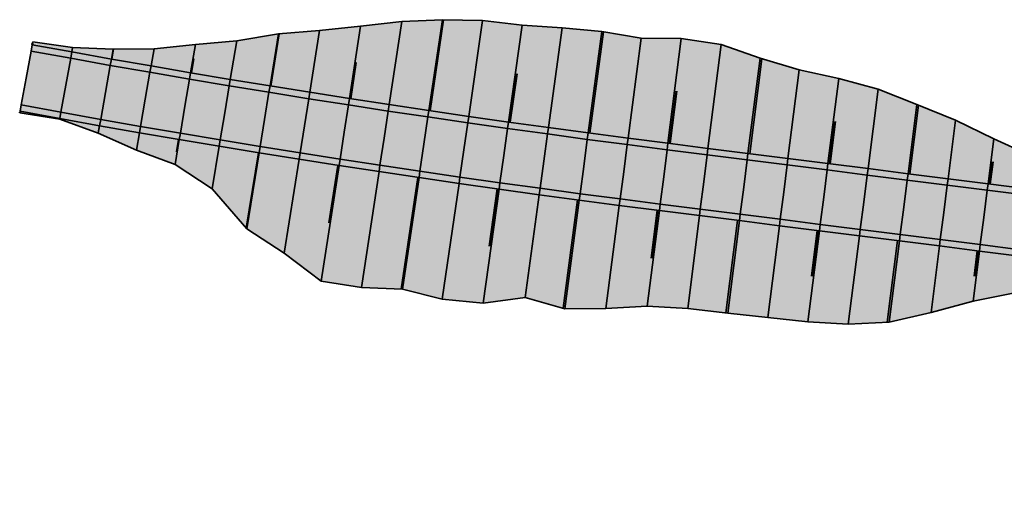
# Model space of a CAD drawing. Header units: metres. Extents: x 202823 to 203392, y 395713 to 395837.
# Tile 2 of 5: x 203148 to 203209, y 395714 to 395745. Entities that reach past the tile are written whole.
import ezdxf

# ---------------------------------------------------------------- set-up
doc = ezdxf.new("R2010")
doc.units = ezdxf.units.M
doc.layers.add('C3D-CORRIDOR', color=7, linetype='Continuous')
for name, color, linetype, lineweight in [('N-WA-GR-GRAS-V', 61, 'Continuous', 18), ('N-WA-GW-AFWERKEN_INZAAIEN-G', 60, 'Continuous', 35), ('N-WA-GW-DIJK_KRUIN_BINNEN-G', 90, 'Continuous', 35), ('N-WA-GW-DIJK_KRUIN_BUITEN-G', 90, 'Continuous', 35), ('N-WA-GW-DIJK_TEEN_BINNEN-G', 90, 'Continuous', 35), ('N-WA-GW-DIJK_TEEN_BUITEN-G', 90, 'Continuous', 35), ('N-WA-VH-VERHARDING_ASFALT-G', 252, 'Continuous', 35), ('N-WA-VH-VERHARDING_ASFALT-V', 252, 'Continuous', 18), ('N-WA-VH-VERHARDING_GRASBETONSTEEN-G', 102, 'Continuous', 35), ('N-WA-VH-VERHARDING_GRASBETONSTEEN-V', 75, 'Continuous', 18)]:
    doc.layers.add(name, color=color, linetype=linetype, lineweight=lineweight)

# ---------------------------------------------------------------- blocks, each defined once
blk = doc.blocks.new('*U104')
at = {"layer": 'N-WA-GR-GRAS-V', "linetype": 'Continuous', "lineweight": 18}
for points in [[(203148.556, 395743.451), (203151.021, 395743.081), (203153.535, 395742.99), (203156.067, 395743.016), (203158.635, 395743.274), (203161.195, 395743.512), (203163.779, 395743.929), (203166.326, 395744.149), (203168.874, 395744.407), (203171.423, 395744.695), (203173.941, 395744.815), (203176.43, 395744.757), (203178.885, 395744.468), (203181.357, 395744.305), (203183.82, 395744.085), (203186.256, 395743.671), (203188.748, 395743.647), (203191.221, 395743.281), (203193.633, 395742.428), (203196.061, 395741.699), (203198.513, 395741.161), (203200.949, 395740.503), (203203.349, 395739.554), (203205.745, 395738.576), (203208.119, 395737.419), (203210.502, 395736.342), (203212.876, 395735.189), (203215.246, 395733.999), (203217.718, 395733.624), (203220.182, 395733.178), (203222.655, 395732.81), (203225.128, 395732.441), (203227.613, 395732.165), (203230.091, 395731.832), (203232.589, 395731.659), (203235.091, 395731.515), (203237.605, 395731.473), (203240.125, 395731.469), (203242.651, 395731.514), (203245.182, 395731.605), (203247.684, 395731.461), (203250.157, 395731.093), (203252.634, 395730.753), (203255.098, 395730.31), (203257.565, 395729.896), (203260.071, 395729.782), (203262.551, 395729.469), (203265.041, 395729.234), (203267.51, 395728.827), (203270.001, 395728.601), (203272.495, 395728.391), (203274.986, 395728.168), (203277.469, 395727.873), (203280.008, 395728.02), (203282.452, 395727.427), (203284.919, 395727.005), (203287.38, 395726.543), (203290.015, 395727.452), (203292.465, 395726.896), (203294.863, 395725.931), (203297.353, 395725.699), (203299.826, 395725.325), (203302.292, 395724.9), (203304.735, 395724.289), (203307.179, 395723.688), (203309.629, 395723.137), (203312.079, 395722.583), (203313.908, 395722.179), (203313.787, 395721.216), (203311.935, 395721.451), (203309.455, 395721.765), (203306.975, 395722.079), (203304.495, 395722.393), (203302.015, 395722.707), (203299.534, 395723.021), (203297.054, 395723.335), (203294.574, 395723.649), (203292.094, 395723.962), (203289.613, 395724.276), (203287.133, 395724.59), (203284.653, 395724.904), (203282.173, 395725.218), (203279.693, 395725.532), (203277.212, 395725.846), (203274.732, 395726.16), (203272.252, 395726.474), (203269.772, 395726.788), (203267.292, 395727.102), (203264.811, 395727.416), (203262.331, 395727.73), (203259.851, 395728.044), (203257.371, 395728.358), (203254.891, 395728.672), (203252.41, 395728.986), (203249.93, 395729.3), (203247.45, 395729.614), (203244.97, 395729.928), (203242.49, 395730.242), (203240.009, 395730.556), (203237.529, 395730.87), (203235.049, 395731.184), (203232.569, 395731.498), (203230.088, 395731.812), (203227.608, 395732.125), (203225.128, 395732.439), (203222.648, 395732.753), (203220.168, 395733.067), (203217.687, 395733.381), (203215.207, 395733.695), (203212.727, 395734.009), (203210.247, 395734.323), (203207.767, 395734.637), (203205.286, 395734.951), (203202.806, 395735.265), (203200.326, 395735.579), (203197.846, 395735.893), (203195.366, 395736.207), (203192.885, 395736.521), (203190.405, 395736.835), (203187.925, 395737.149), (203185.452, 395737.465), (203182.98, 395737.79), (203180.51, 395738.124), (203178.041, 395738.467), (203175.574, 395738.818), (203173.108, 395739.178), (203170.642, 395739.547), (203168.179, 395739.925), (203165.716, 395740.312), (203163.256, 395740.707), (203160.796, 395741.112), (203158.338, 395741.525), (203155.881, 395741.946), (203153.426, 395742.377), (203150.973, 395742.816), (203148.521, 395743.264), (203148.556, 395743.451)], [(203147.759, 395739.134), (203150.225, 395738.683), (203152.694, 395738.241), (203155.163, 395737.808), (203157.635, 395737.384), (203160.107, 395736.968), (203162.582, 395736.562), (203165.058, 395736.164), (203167.535, 395735.775), (203170.013, 395735.395), (203172.493, 395735.024), (203174.974, 395734.661), (203177.457, 395734.308), (203179.94, 395733.963), (203182.425, 395733.627), (203184.911, 395733.3), (203187.398, 395732.982), (203189.878, 395732.668), (203192.358, 395732.354), (203194.838, 395732.04), (203197.318, 395731.726), (203199.799, 395731.412), (203202.279, 395731.098), (203204.759, 395730.784), (203207.239, 395730.47), (203209.719, 395730.156), (203212.2, 395729.842), (203214.68, 395729.529), (203217.16, 395729.215), (203219.64, 395728.901), (203222.12, 395728.587), (203224.601, 395728.273), (203227.081, 395727.959), (203229.561, 395727.645), (203232.041, 395727.331), (203234.521, 395727.017), (203237.002, 395726.703), (203239.482, 395726.389), (203241.962, 395726.075), (203244.442, 395725.761), (203246.922, 395725.447), (203249.403, 395725.133), (203251.883, 395724.819), (203254.363, 395724.505), (203256.843, 395724.191), (203259.324, 395723.877), (203261.804, 395723.563), (203264.284, 395723.249), (203266.764, 395722.935), (203269.244, 395722.621), (203271.725, 395722.307), (203274.205, 395721.993), (203276.685, 395721.679), (203279.165, 395721.366), (203281.645, 395721.052), (203284.126, 395720.738), (203286.606, 395720.424), (203289.086, 395720.11), (203291.566, 395719.796), (203294.046, 395719.482), (203296.527, 395719.168), (203299.007, 395718.854), (203301.487, 395718.54), (203303.967, 395718.226), (203306.447, 395717.912), (203308.928, 395717.598), (203311.408, 395717.284), (203313.259, 395717.05), (203313.128, 395716.017), (203311.29, 395716.353), (203308.804, 395716.619), (203306.284, 395716.619), (203303.816, 395717.032), (203301.305, 395717.099), (203298.426, 395714.269), (203296.309, 395717.45), (203293.808, 395717.596), (203291.365, 395718.207), (203288.889, 395718.551), (203286.42, 395718.957), (203283.952, 395719.364), (203281.462, 395719.605), (203278.977, 395719.882), (203276.478, 395720.046), (203274.01, 395720.454), (203271.536, 395720.816), (203269.034, 395720.963), (203266.578, 395721.464), (203264.075, 395721.6), (203261.577, 395721.774), (203259.113, 395722.214), (203256.651, 395722.674), (203254.188, 395723.118), (203251.714, 395723.487), (203249.236, 395723.82), (203246.765, 395724.203), (203244.304, 395724.669), (203241.838, 395725.099), (203238.946, 395722.158), (203236.475, 395722.543), (203233.994, 395722.852), (203231.552, 395723.466), (203228.991, 395723.142), (203226.513, 395723.47), (203223.991, 395723.456), (203221.533, 395723.948), (203219.635, 395728.862), (203217.157, 395729.193), (203214.664, 395729.408), (203212.048, 395728.645), (203209.432, 395727.888), (203206.847, 395727.371), (203204.236, 395726.656), (203201.641, 395726.058), (203199.105, 395725.934), (203196.603, 395726.079), (203194.119, 395726.359), (203191.632, 395726.62), (203189.149, 395726.912), (203186.646, 395727.045), (203184.083, 395726.915), (203181.527, 395726.892), (203179.066, 395727.581), (203176.462, 395727.232), (203173.938, 395727.476), (203171.469, 395728.098), (203168.924, 395728.207), (203166.422, 395728.604), (203164.131, 395730.334), (203161.817, 395731.853), (203159.667, 395734.321), (203157.37, 395735.826), (203154.974, 395736.719), (203152.613, 395737.786), (203150.219, 395738.651), (203147.739, 395739.03), (203147.759, 395739.134)]]:
    blk.add_hatch(color=61, dxfattribs=at).paths.add_polyline_path(points, flags=0)
at = {"layer": 'N-WA-VH-VERHARDING_ASFALT-V', "linetype": 'Continuous', "lineweight": 18}
for points in [[(203148.448, 395742.871), (203150.902, 395742.423), (203153.357, 395741.983), (203155.813, 395741.552), (203158.271, 395741.13), (203160.73, 395740.717), (203163.191, 395740.313), (203165.654, 395739.917), (203168.117, 395739.53), (203170.583, 395739.152), (203173.049, 395738.783), (203175.517, 395738.422), (203177.986, 395738.071), (203180.456, 395737.728), (203182.927, 395737.394), (203185.4, 395737.069), (203187.875, 395736.752), (203190.355, 395736.438), (203192.835, 395736.124), (203195.315, 395735.81), (203197.796, 395735.496), (203200.276, 395735.182), (203202.756, 395734.868), (203205.236, 395734.554), (203207.716, 395734.24), (203210.197, 395733.926), (203212.677, 395733.612), (203215.157, 395733.298), (203217.637, 395732.984), (203220.117, 395732.671), (203222.598, 395732.357), (203225.078, 395732.043), (203227.558, 395731.729), (203230.038, 395731.415), (203232.518, 395731.101), (203234.999, 395730.787), (203237.479, 395730.473), (203239.959, 395730.159), (203242.439, 395729.845), (203244.92, 395729.531), (203247.4, 395729.217), (203249.88, 395728.903), (203252.36, 395728.589), (203254.84, 395728.275), (203257.321, 395727.961), (203259.801, 395727.647), (203262.281, 395727.333), (203264.761, 395727.019), (203267.241, 395726.705), (203269.722, 395726.391), (203272.202, 395726.077), (203274.682, 395725.763), (203277.162, 395725.449), (203279.642, 395725.135), (203282.123, 395724.821), (203284.603, 395724.508), (203287.083, 395724.194), (203289.563, 395723.88), (203292.043, 395723.566), (203294.524, 395723.252), (203297.004, 395722.938), (203299.484, 395722.624), (203301.964, 395722.31), (203304.444, 395721.996), (203306.925, 395721.682), (203309.405, 395721.368), (203311.885, 395721.054), (203313.736, 395720.82), (203313.523, 395719.133), (203311.672, 395719.367), (203309.191, 395719.681), (203306.711, 395719.995), (203304.231, 395720.309), (203301.751, 395720.623), (203299.271, 395720.937), (203296.79, 395721.251), (203294.31, 395721.565), (203291.83, 395721.879), (203289.35, 395722.193), (203286.87, 395722.507), (203284.389, 395722.821), (203281.909, 395723.135), (203279.429, 395723.449), (203276.949, 395723.763), (203274.468, 395724.077), (203271.988, 395724.391), (203269.508, 395724.705), (203267.028, 395725.019), (203264.548, 395725.333), (203262.067, 395725.647), (203259.587, 395725.961), (203257.107, 395726.275), (203254.627, 395726.589), (203252.147, 395726.902), (203249.666, 395727.216), (203247.186, 395727.53), (203244.706, 395727.844), (203242.226, 395728.158), (203239.746, 395728.472), (203237.265, 395728.786), (203234.785, 395729.1), (203232.305, 395729.414), (203229.825, 395729.728), (203227.345, 395730.042), (203224.864, 395730.356), (203222.384, 395730.67), (203219.904, 395730.984), (203217.424, 395731.298), (203214.944, 395731.612), (203212.463, 395731.926), (203209.983, 395732.24), (203207.503, 395732.554), (203205.023, 395732.868), (203202.542, 395733.182), (203200.062, 395733.496), (203197.582, 395733.81), (203195.102, 395734.124), (203192.622, 395734.438), (203190.141, 395734.752), (203187.661, 395735.065), (203185.181, 395735.383), (203182.703, 395735.709), (203180.225, 395736.043), (203177.749, 395736.387), (203175.274, 395736.74), (203172.8, 395737.101), (203170.328, 395737.471), (203167.857, 395737.85), (203165.387, 395738.238), (203162.919, 395738.635), (203160.452, 395739.04), (203157.986, 395739.454), (203155.522, 395739.877), (203153.06, 395740.309), (203150.599, 395740.75), (203148.14, 395741.199), (203148.448, 395742.871)], [(203148.14, 395741.199), (203150.599, 395740.75), (203153.06, 395740.309), (203155.522, 395739.877), (203157.986, 395739.454), (203160.452, 395739.04), (203162.919, 395738.635), (203165.387, 395738.238), (203167.857, 395737.85), (203170.328, 395737.471), (203172.8, 395737.101), (203175.274, 395736.74), (203177.749, 395736.387), (203180.225, 395736.043), (203182.703, 395735.709), (203185.181, 395735.383), (203187.661, 395735.065), (203190.141, 395734.752), (203192.622, 395734.438), (203195.102, 395734.124), (203197.582, 395733.81), (203200.062, 395733.496), (203202.542, 395733.182), (203205.023, 395732.868), (203207.503, 395732.554), (203209.983, 395732.24), (203212.463, 395731.926), (203214.944, 395731.612), (203217.424, 395731.298), (203219.904, 395730.984), (203222.384, 395730.67), (203224.864, 395730.356), (203227.345, 395730.042), (203229.825, 395729.728), (203232.305, 395729.414), (203234.785, 395729.1), (203237.265, 395728.786), (203239.746, 395728.472), (203242.226, 395728.158), (203244.706, 395727.844), (203247.186, 395727.53), (203249.666, 395727.216), (203252.147, 395726.902), (203254.627, 395726.589), (203257.107, 395726.275), (203259.587, 395725.961), (203262.067, 395725.647), (203264.548, 395725.333), (203267.028, 395725.019), (203269.508, 395724.705), (203271.988, 395724.391), (203274.468, 395724.077), (203276.949, 395723.763), (203279.429, 395723.449), (203281.909, 395723.135), (203284.389, 395722.821), (203286.87, 395722.507), (203289.35, 395722.193), (203291.83, 395721.879), (203294.31, 395721.565), (203296.79, 395721.251), (203299.271, 395720.937), (203301.751, 395720.623), (203304.231, 395720.309), (203306.711, 395719.995), (203309.191, 395719.681), (203311.672, 395719.367), (203313.523, 395719.133), (203313.309, 395717.447), (203311.458, 395717.681), (203308.978, 395717.995), (203306.498, 395718.309), (203304.017, 395718.623), (203301.537, 395718.937), (203299.057, 395719.251), (203296.577, 395719.565), (203294.097, 395719.879), (203291.616, 395720.193), (203289.136, 395720.507), (203286.656, 395720.82), (203284.176, 395721.134), (203281.696, 395721.448), (203279.215, 395721.762), (203276.735, 395722.076), (203274.255, 395722.39), (203271.775, 395722.704), (203269.295, 395723.018), (203266.814, 395723.332), (203264.334, 395723.646), (203261.854, 395723.96), (203259.374, 395724.274), (203256.894, 395724.588), (203254.413, 395724.902), (203251.933, 395725.216), (203249.453, 395725.53), (203246.973, 395725.844), (203244.493, 395726.158), (203242.012, 395726.472), (203239.532, 395726.786), (203237.052, 395727.1), (203234.572, 395727.414), (203232.091, 395727.728), (203229.611, 395728.042), (203227.131, 395728.356), (203224.651, 395728.67), (203222.171, 395728.983), (203219.69, 395729.297), (203217.21, 395729.611), (203214.73, 395729.925), (203212.25, 395730.239), (203209.77, 395730.553), (203207.289, 395730.867), (203204.809, 395731.181), (203202.329, 395731.495), (203199.849, 395731.809), (203197.369, 395732.123), (203194.888, 395732.437), (203192.408, 395732.751), (203189.928, 395733.065), (203187.448, 395733.379), (203184.963, 395733.697), (203182.478, 395734.024), (203179.995, 395734.359), (203177.512, 395734.704), (203175.031, 395735.057), (203172.552, 395735.419), (203170.073, 395735.79), (203167.596, 395736.17), (203165.12, 395736.559), (203162.646, 395736.957), (203160.173, 395737.363), (203157.702, 395737.778), (203155.232, 395738.202), (203152.763, 395738.635), (203150.296, 395739.077), (203147.831, 395739.528), (203148.14, 395741.199)]]:
    blk.add_hatch(color=252, dxfattribs=at).paths.add_polyline_path(points, flags=0)
at = {"layer": 'N-WA-VH-VERHARDING_GRASBETONSTEEN-V', "linetype": 'Continuous', "lineweight": 18}
for points in [[(203148.521, 395743.264), (203150.973, 395742.816), (203153.426, 395742.377), (203155.881, 395741.946), (203158.338, 395741.525), (203160.796, 395741.112), (203163.256, 395740.707), (203165.716, 395740.312), (203168.179, 395739.925), (203170.642, 395739.547), (203173.108, 395739.178), (203175.574, 395738.818), (203178.041, 395738.467), (203180.51, 395738.124), (203182.98, 395737.79), (203185.452, 395737.465), (203187.925, 395737.149), (203190.405, 395736.835), (203192.885, 395736.521), (203195.366, 395736.207), (203197.846, 395735.893), (203200.326, 395735.579), (203202.806, 395735.265), (203205.286, 395734.951), (203207.767, 395734.637), (203210.247, 395734.323), (203212.727, 395734.009), (203215.207, 395733.695), (203217.687, 395733.381), (203220.168, 395733.067), (203222.648, 395732.753), (203225.128, 395732.439), (203227.608, 395732.125), (203230.088, 395731.812), (203232.569, 395731.498), (203235.049, 395731.184), (203237.529, 395730.87), (203240.009, 395730.556), (203242.49, 395730.242), (203244.97, 395729.928), (203247.45, 395729.614), (203249.93, 395729.3), (203252.41, 395728.986), (203254.891, 395728.672), (203257.371, 395728.358), (203259.851, 395728.044), (203262.331, 395727.73), (203264.811, 395727.416), (203267.292, 395727.102), (203269.772, 395726.788), (203272.252, 395726.474), (203274.732, 395726.16), (203277.212, 395725.846), (203279.693, 395725.532), (203282.173, 395725.218), (203284.653, 395724.904), (203287.133, 395724.59), (203289.613, 395724.276), (203292.094, 395723.962), (203294.574, 395723.649), (203297.054, 395723.335), (203299.534, 395723.021), (203302.015, 395722.707), (203304.495, 395722.393), (203306.975, 395722.079), (203309.455, 395721.765), (203311.935, 395721.451), (203313.787, 395721.216), (203313.736, 395720.82), (203311.885, 395721.054), (203309.405, 395721.368), (203306.925, 395721.682), (203304.444, 395721.996), (203301.964, 395722.31), (203299.484, 395722.624), (203297.004, 395722.938), (203294.524, 395723.252), (203292.043, 395723.566), (203289.563, 395723.88), (203287.083, 395724.194), (203284.603, 395724.508), (203282.123, 395724.821), (203279.642, 395725.135), (203277.162, 395725.449), (203274.682, 395725.763), (203272.202, 395726.077), (203269.722, 395726.391), (203267.241, 395726.705), (203264.761, 395727.019), (203262.281, 395727.333), (203259.801, 395727.647), (203257.321, 395727.961), (203254.84, 395728.275), (203252.36, 395728.589), (203249.88, 395728.903), (203247.4, 395729.217), (203244.92, 395729.531), (203242.439, 395729.845), (203239.959, 395730.159), (203237.479, 395730.473), (203234.999, 395730.787), (203232.518, 395731.101), (203230.038, 395731.415), (203227.558, 395731.729), (203225.078, 395732.043), (203222.598, 395732.357), (203220.117, 395732.671), (203217.637, 395732.984), (203215.157, 395733.298), (203212.677, 395733.612), (203210.197, 395733.926), (203207.716, 395734.24), (203205.236, 395734.554), (203202.756, 395734.868), (203200.276, 395735.182), (203197.796, 395735.496), (203195.315, 395735.81), (203192.835, 395736.124), (203190.355, 395736.438), (203187.875, 395736.752), (203185.4, 395737.069), (203182.927, 395737.394), (203180.456, 395737.728), (203177.986, 395738.071), (203175.517, 395738.422), (203173.049, 395738.783), (203170.583, 395739.152), (203168.117, 395739.53), (203165.654, 395739.917), (203163.191, 395740.313), (203160.73, 395740.717), (203158.271, 395741.13), (203155.813, 395741.552), (203153.357, 395741.983), (203150.902, 395742.423), (203148.448, 395742.871), (203148.521, 395743.264)], [(203147.831, 395739.528), (203150.296, 395739.077), (203152.763, 395738.635), (203155.232, 395738.202), (203157.702, 395737.778), (203160.173, 395737.363), (203162.646, 395736.957), (203165.12, 395736.559), (203167.596, 395736.17), (203170.073, 395735.79), (203172.552, 395735.419), (203175.031, 395735.057), (203177.512, 395734.704), (203179.995, 395734.359), (203182.478, 395734.024), (203184.963, 395733.697), (203187.448, 395733.379), (203189.928, 395733.065), (203192.408, 395732.751), (203194.888, 395732.437), (203197.369, 395732.123), (203199.849, 395731.809), (203202.329, 395731.495), (203204.809, 395731.181), (203207.289, 395730.867), (203209.77, 395730.553), (203212.25, 395730.239), (203214.73, 395729.925), (203217.21, 395729.611), (203219.69, 395729.297), (203222.171, 395728.983), (203224.651, 395728.67), (203227.131, 395728.356), (203229.611, 395728.042), (203232.091, 395727.728), (203234.572, 395727.414), (203237.052, 395727.1), (203239.532, 395726.786), (203242.012, 395726.472), (203244.493, 395726.158), (203246.973, 395725.844), (203249.453, 395725.53), (203251.933, 395725.216), (203254.413, 395724.902), (203256.894, 395724.588), (203259.374, 395724.274), (203261.854, 395723.96), (203264.334, 395723.646), (203266.814, 395723.332), (203269.295, 395723.018), (203271.775, 395722.704), (203274.255, 395722.39), (203276.735, 395722.076), (203279.215, 395721.762), (203281.696, 395721.448), (203284.176, 395721.134), (203286.656, 395720.82), (203289.136, 395720.507), (203291.616, 395720.193), (203294.097, 395719.879), (203296.577, 395719.565), (203299.057, 395719.251), (203301.537, 395718.937), (203304.017, 395718.623), (203306.498, 395718.309), (203308.978, 395717.995), (203311.458, 395717.681), (203313.309, 395717.447), (203313.259, 395717.05), (203311.408, 395717.284), (203308.928, 395717.598), (203306.447, 395717.912), (203303.967, 395718.226), (203301.487, 395718.54), (203299.007, 395718.854), (203296.527, 395719.168), (203294.046, 395719.482), (203291.566, 395719.796), (203289.086, 395720.11), (203286.606, 395720.424), (203284.126, 395720.738), (203281.645, 395721.052), (203279.165, 395721.366), (203276.685, 395721.679), (203274.205, 395721.993), (203271.725, 395722.307), (203269.244, 395722.621), (203266.764, 395722.935), (203264.284, 395723.249), (203261.804, 395723.563), (203259.324, 395723.877), (203256.843, 395724.191), (203254.363, 395724.505), (203251.883, 395724.819), (203249.403, 395725.133), (203246.922, 395725.447), (203244.442, 395725.761), (203241.962, 395726.075), (203239.482, 395726.389), (203237.002, 395726.703), (203234.521, 395727.017), (203232.041, 395727.331), (203229.561, 395727.645), (203227.081, 395727.959), (203224.601, 395728.273), (203222.12, 395728.587), (203219.64, 395728.901), (203217.16, 395729.215), (203214.68, 395729.529), (203212.2, 395729.842), (203209.719, 395730.156), (203207.239, 395730.47), (203204.759, 395730.784), (203202.279, 395731.098), (203199.799, 395731.412), (203197.318, 395731.726), (203194.838, 395732.04), (203192.358, 395732.354), (203189.878, 395732.668), (203187.398, 395732.982), (203184.911, 395733.3), (203182.425, 395733.627), (203179.94, 395733.963), (203177.457, 395734.308), (203174.974, 395734.661), (203172.493, 395735.024), (203170.013, 395735.395), (203167.535, 395735.775), (203165.058, 395736.164), (203162.582, 395736.562), (203160.107, 395736.968), (203157.635, 395737.384), (203155.163, 395737.808), (203152.694, 395738.241), (203150.225, 395738.683), (203147.759, 395739.134), (203147.831, 395739.528)]]:
    blk.add_hatch(color=75, dxfattribs=at).paths.add_polyline_path(points, flags=0)
at = {"layer": 'C3D-CORRIDOR', "color": 7, "linetype": 'Continuous', "lineweight": 35}
for p, q in [((203173.182, 395739.168, 14.17), (203174.016, 395744.813, 12.268)), ((203163.3, 395740.7, 14.182), (203163.825, 395743.933, 13.09)), ((203183.084, 395737.777, 14.159), (203183.922, 395744.068, 12.043)), ((203153.441, 395742.374, 14.193), (203153.55, 395742.99, 13.985)), ((203193.003, 395736.506, 14.147), (203193.749, 395742.394, 12.169)), ((203202.924, 395735.25, 14.136), (203203.463, 395739.508, 12.705)), ((203152.679, 395738.244, 14.193), (203152.599, 395737.791, 14.04)), ((203162.537, 395736.569, 14.182), (203161.778, 395731.898, 12.604)), ((203172.419, 395735.035, 14.17), (203171.393, 395728.101, 11.834)), ((203182.321, 395733.641, 14.159), (203181.424, 395726.921, 11.899)), ((203192.24, 395732.369, 14.147), (203191.514, 395726.634, 12.22)), ((203202.161, 395731.113, 14.136), (203201.52, 395726.052, 12.435))]:
    blk.add_line(p, q, dxfattribs=at)
at = {"layer": 'C3D-CORRIDOR', "color": 7, "linetype": 'Continuous', "lineweight": 50}
for p, q in [((203148.521, 395743.264, 14.199), (203148.538, 395743.358, 14.167)), ((203158.368, 395741.52, 14.188), (203158.517, 395742.398, 13.89)), ((203168.238, 395739.916, 14.176), (203168.587, 395742.165, 13.417)), ((203178.131, 395738.454, 14.164), (203178.553, 395741.458, 13.153)), ((203188.043, 395737.134, 14.153), (203188.454, 395740.382, 13.062)), ((203147.739, 395739.03, 14.234), (203147.749, 395739.082, 14.217)), ((203197.964, 395735.878, 14.141), (203198.296, 395738.504, 13.259)), ((203157.605, 395737.389, 14.188), (203157.473, 395736.613, 13.925)), ((203207.885, 395734.622, 14.13), (203208.058, 395735.995, 13.669)), ((203167.475, 395735.784, 14.176), (203166.921, 395732.215, 12.972)), ((203177.368, 395734.32, 14.165), (203176.869, 395730.781, 12.973)), ((203187.28, 395732.997, 14.153), (203186.902, 395730.018, 13.152)), ((203197.2, 395731.741, 14.142), (203196.843, 395728.917, 13.193)), ((203207.121, 395730.485, 14.13), (203206.922, 395728.911, 13.601))]:
    blk.add_line(p, q, dxfattribs=at)
at = {"layer": 'N-WA-GW-AFWERKEN_INZAAIEN-G', "color": 60, "linetype": 'Continuous', "lineweight": 35}
for p, q in [((203170.642, 395739.547, 14.173), (203171.423, 395744.695, 12.438)), ((203173.108, 395739.178, 14.17), (203173.941, 395744.815, 12.271)), ((203175.574, 395738.818, 14.167), (203176.43, 395744.757, 12.167)), ((203163.256, 395740.707, 14.182), (203163.779, 395743.929, 13.094)), ((203165.716, 395740.312, 14.179), (203166.326, 395744.149, 12.884)), ((203168.179, 395739.925, 14.176), (203168.874, 395744.407, 12.664)), ((203178.041, 395738.467, 14.165), (203178.885, 395744.468, 12.145)), ((203180.51, 395738.124, 14.162), (203181.357, 395744.305, 12.082)), ((203182.98, 395737.79, 14.159), (203183.82, 395744.085, 12.042)), ((203148.521, 395743.264, 14.199), (203148.556, 395743.451, 14.136)), ((203158.338, 395741.525, 14.188), (203158.635, 395743.274, 13.596)), ((203160.796, 395741.112, 14.185), (203161.195, 395743.512, 13.374)), ((203185.452, 395737.465, 14.156), (203186.256, 395743.671, 12.07)), ((203187.925, 395737.149, 14.153), (203188.748, 395743.647, 11.97)), ((203190.405, 395736.835, 14.15), (203191.221, 395743.281, 11.984)), ((203150.973, 395742.816, 14.196), (203151.021, 395743.081, 14.107)), ((203153.426, 395742.377, 14.193), (203153.535, 395742.99, 13.986)), ((203155.881, 395741.946, 14.191), (203156.067, 395743.016, 13.829)), ((203192.885, 395736.521, 14.147), (203193.633, 395742.428, 12.162)), ((203195.366, 395736.207, 14.144), (203196.061, 395741.699, 12.299)), ((203197.846, 395735.893, 14.142), (203198.513, 395741.161, 12.372)), ((203200.326, 395735.579, 14.139), (203200.949, 395740.503, 12.484)), ((203147.759, 395739.134, 14.199), (203147.739, 395739.03, 14.234)), ((203202.806, 395735.265, 14.136), (203203.349, 395739.554, 12.695)), ((203150.225, 395738.683, 14.196), (203150.219, 395738.651, 14.207)), ((203205.286, 395734.951, 14.133), (203205.745, 395738.576, 12.915)), ((203152.694, 395738.241, 14.193), (203152.613, 395737.786, 14.039)), ((203155.163, 395737.808, 14.191), (203154.974, 395736.719, 13.822)), ((203157.635, 395737.384, 14.188), (203157.37, 395735.826, 13.661)), ((203207.767, 395734.637, 14.13), (203208.119, 395737.419, 13.195)), ((203160.107, 395736.968, 14.185), (203159.667, 395734.321, 13.29)), ((203162.582, 395736.562, 14.182), (203161.817, 395731.853, 12.592)), ((203165.058, 395736.164, 14.179), (203164.131, 395730.334, 12.211)), ((203167.535, 395735.775, 14.176), (203166.422, 395728.604, 11.757)), ((203170.013, 395735.395, 14.173), (203168.924, 395728.207, 11.75)), ((203172.493, 395735.024, 14.17), (203171.469, 395728.098, 11.837)), ((203174.974, 395734.661, 14.167), (203173.938, 395727.476, 11.748)), ((203177.457, 395734.308, 14.165), (203176.462, 395727.232, 11.783)), ((203179.94, 395733.963, 14.162), (203179.066, 395727.581, 12.015)), ((203182.425, 395733.627, 14.159), (203181.527, 395726.892, 11.894)), ((203184.911, 395733.3, 14.156), (203184.083, 395726.915, 12.01)), ((203187.398, 395732.982, 14.153), (203186.646, 395727.045, 12.158)), ((203189.878, 395732.668, 14.15), (203189.149, 395726.912, 12.216)), ((203192.358, 395732.354, 14.147), (203191.632, 395726.62, 12.221)), ((203194.838, 395732.04, 14.144), (203194.119, 395726.359, 12.236)), ((203197.318, 395731.726, 14.142), (203196.603, 395726.079, 12.244)), ((203199.799, 395731.412, 14.139), (203199.105, 395725.934, 12.298)), ((203202.279, 395731.098, 14.136), (203201.641, 395726.058, 12.442)), ((203204.759, 395730.784, 14.133), (203204.236, 395726.656, 12.746)), ((203207.239, 395730.47, 14.13), (203206.847, 395727.371, 13.089))]:
    blk.add_line(p, q, dxfattribs=at)
at = {"layer": 'N-WA-GW-DIJK_KRUIN_BINNEN-G', "color": 90, "linetype": 'Continuous', "lineweight": 35}
for p, q in [((203147.759, 395739.134, 14.199), (203150.225, 395738.683, 14.196)), ((203147.831, 395739.528, 14.199), (203150.296, 395739.077, 14.196)), ((203150.296, 395739.077, 14.196), (203152.763, 395738.635, 14.193)), ((203150.225, 395738.683, 14.196), (203152.694, 395738.241, 14.193)), ((203152.763, 395738.635, 14.193), (203155.232, 395738.202, 14.191)), ((203152.694, 395738.241, 14.193), (203155.163, 395737.808, 14.191)), ((203155.163, 395737.808, 14.191), (203157.635, 395737.384, 14.188)), ((203155.232, 395738.202, 14.191), (203157.702, 395737.778, 14.188)), ((203157.702, 395737.778, 14.188), (203160.173, 395737.363, 14.185)), ((203157.635, 395737.384, 14.188), (203160.107, 395736.968, 14.185)), ((203160.173, 395737.363, 14.185), (203162.646, 395736.957, 14.182)), ((203160.107, 395736.968, 14.185), (203162.582, 395736.562, 14.182)), ((203162.582, 395736.562, 14.182), (203165.058, 395736.164, 14.179)), ((203162.646, 395736.957, 14.182), (203165.12, 395736.559, 14.179)), ((203165.12, 395736.559, 14.179), (203167.596, 395736.17, 14.176)), ((203165.058, 395736.164, 14.179), (203167.535, 395735.775, 14.176)), ((203167.596, 395736.17, 14.176), (203170.073, 395735.79, 14.173)), ((203167.535, 395735.775, 14.176), (203170.013, 395735.395, 14.173)), ((203170.013, 395735.395, 14.173), (203172.493, 395735.024, 14.17)), ((203170.073, 395735.79, 14.173), (203172.552, 395735.419, 14.17)), ((203172.552, 395735.419, 14.17), (203175.031, 395735.057, 14.167)), ((203172.493, 395735.024, 14.17), (203174.974, 395734.661, 14.167)), ((203175.031, 395735.057, 14.167), (203177.512, 395734.704, 14.165)), ((203174.974, 395734.661, 14.167), (203177.457, 395734.308, 14.165)), ((203177.457, 395734.308, 14.165), (203179.94, 395733.963, 14.162)), ((203177.512, 395734.704, 14.165), (203179.995, 395734.359, 14.162)), ((203179.995, 395734.359, 14.162), (203182.478, 395734.024, 14.159)), ((203179.94, 395733.963, 14.162), (203182.425, 395733.627, 14.159)), ((203182.425, 395733.627, 14.159), (203184.911, 395733.3, 14.156)), ((203182.478, 395734.024, 14.159), (203184.963, 395733.697, 14.156)), ((203184.963, 395733.697, 14.156), (203187.448, 395733.379, 14.153)), ((203184.911, 395733.3, 14.156), (203187.398, 395732.982, 14.153)), ((203187.398, 395732.982, 14.153), (203189.878, 395732.668, 14.15)), ((203187.448, 395733.379, 14.153), (203189.928, 395733.065, 14.15)), ((203189.928, 395733.065, 14.15), (203192.408, 395732.751, 14.147)), ((203189.878, 395732.668, 14.15), (203192.358, 395732.354, 14.147)), ((203192.358, 395732.354, 14.147), (203194.838, 395732.04, 14.144)), ((203192.408, 395732.751, 14.147), (203194.888, 395732.437, 14.144)), ((203194.888, 395732.437, 14.144), (203197.369, 395732.123, 14.142)), ((203194.838, 395732.04, 14.144), (203197.318, 395731.726, 14.142)), ((203197.318, 395731.726, 14.142), (203199.799, 395731.412, 14.139)), ((203197.369, 395732.123, 14.142), (203199.849, 395731.809, 14.139)), ((203199.849, 395731.809, 14.139), (203202.329, 395731.495, 14.136)), ((203199.799, 395731.412, 14.139), (203202.279, 395731.098, 14.136)), ((203202.279, 395731.098, 14.136), (203204.759, 395730.784, 14.133)), ((203202.329, 395731.495, 14.136), (203204.809, 395731.181, 14.133)), ((203204.809, 395731.181, 14.133), (203207.289, 395730.867, 14.13)), ((203204.759, 395730.784, 14.133), (203207.239, 395730.47, 14.13)), ((203207.239, 395730.47, 14.13), (203209.719, 395730.156, 14.127)), ((203207.289, 395730.867, 14.13), (203209.77, 395730.553, 14.127))]:
    blk.add_line(p, q, dxfattribs=at)
at = {"layer": 'N-WA-GW-DIJK_KRUIN_BUITEN-G', "color": 90, "linetype": 'Continuous', "lineweight": 35}
for p, q in [((203148.521, 395743.264, 14.199), (203150.973, 395742.816, 14.196)), ((203148.448, 395742.871, 14.199), (203150.902, 395742.423, 14.196)), ((203150.973, 395742.816, 14.196), (203153.426, 395742.377, 14.193)), ((203150.902, 395742.423, 14.196), (203153.357, 395741.983, 14.193)), ((203153.426, 395742.377, 14.193), (203155.881, 395741.946, 14.191)), ((203153.357, 395741.983, 14.193), (203155.813, 395741.552, 14.191)), ((203155.813, 395741.552, 14.191), (203158.271, 395741.13, 14.188)), ((203155.881, 395741.946, 14.191), (203158.338, 395741.525, 14.188)), ((203158.338, 395741.525, 14.188), (203160.796, 395741.112, 14.185)), ((203158.271, 395741.13, 14.188), (203160.73, 395740.717, 14.185)), ((203160.796, 395741.112, 14.185), (203163.256, 395740.707, 14.182)), ((203160.73, 395740.717, 14.185), (203163.191, 395740.313, 14.182)), ((203163.191, 395740.313, 14.182), (203165.654, 395739.917, 14.179)), ((203163.256, 395740.707, 14.182), (203165.716, 395740.312, 14.179)), ((203165.716, 395740.312, 14.179), (203168.179, 395739.925, 14.176)), ((203165.654, 395739.917, 14.179), (203168.117, 395739.53, 14.176)), ((203168.179, 395739.925, 14.176), (203170.642, 395739.547, 14.173)), ((203168.117, 395739.53, 14.176), (203170.583, 395739.152, 14.173)), ((203170.583, 395739.152, 14.173), (203173.049, 395738.783, 14.17)), ((203170.642, 395739.547, 14.173), (203173.108, 395739.178, 14.17)), ((203173.108, 395739.178, 14.17), (203175.574, 395738.818, 14.167)), ((203173.049, 395738.783, 14.17), (203175.517, 395738.422, 14.167)), ((203175.517, 395738.422, 14.167), (203177.986, 395738.071, 14.165)), ((203175.574, 395738.818, 14.167), (203178.041, 395738.467, 14.165)), ((203178.041, 395738.467, 14.165), (203180.51, 395738.124, 14.162)), ((203177.986, 395738.071, 14.165), (203180.456, 395737.728, 14.162)), ((203180.51, 395738.124, 14.162), (203182.98, 395737.79, 14.159)), ((203182.98, 395737.79, 14.159), (203185.452, 395737.465, 14.156)), ((203180.456, 395737.728, 14.162), (203182.927, 395737.394, 14.159)), ((203182.927, 395737.394, 14.159), (203185.4, 395737.069, 14.156)), ((203185.452, 395737.465, 14.156), (203187.925, 395737.149, 14.153)), ((203187.925, 395737.149, 14.153), (203190.405, 395736.835, 14.15)), ((203185.4, 395737.069, 14.156), (203187.875, 395736.752, 14.153)), ((203187.875, 395736.752, 14.153), (203190.355, 395736.438, 14.15)), ((203190.405, 395736.835, 14.15), (203192.885, 395736.521, 14.147)), ((203190.355, 395736.438, 14.15), (203192.835, 395736.124, 14.147)), ((203192.835, 395736.124, 14.147), (203195.315, 395735.81, 14.144)), ((203192.885, 395736.521, 14.147), (203195.366, 395736.207, 14.144)), ((203195.366, 395736.207, 14.144), (203197.846, 395735.893, 14.142)), ((203195.315, 395735.81, 14.144), (203197.796, 395735.496, 14.142)), ((203197.796, 395735.496, 14.142), (203200.276, 395735.182, 14.139)), ((203197.846, 395735.893, 14.142), (203200.326, 395735.579, 14.139)), ((203200.326, 395735.579, 14.139), (203202.806, 395735.265, 14.136)), ((203200.276, 395735.182, 14.139), (203202.756, 395734.868, 14.136)), ((203202.756, 395734.868, 14.136), (203205.236, 395734.554, 14.133)), ((203202.806, 395735.265, 14.136), (203205.286, 395734.951, 14.133)), ((203205.286, 395734.951, 14.133), (203207.767, 395734.637, 14.13)), ((203205.236, 395734.554, 14.133), (203207.716, 395734.24, 14.13)), ((203207.716, 395734.24, 14.13), (203210.197, 395733.926, 14.127)), ((203207.767, 395734.637, 14.13), (203210.247, 395734.323, 14.127))]:
    blk.add_line(p, q, dxfattribs=at)
at = {"layer": 'N-WA-GW-DIJK_TEEN_BINNEN-G', "color": 90, "linetype": 'Continuous', "lineweight": 35}
for p, q in [((203147.739, 395739.03, 14.234), (203150.219, 395738.651, 14.207)), ((203150.219, 395738.651, 14.207), (203152.613, 395737.786, 14.039)), ((203152.613, 395737.786, 14.039), (203154.974, 395736.719, 13.822)), ((203154.974, 395736.719, 13.822), (203157.37, 395735.826, 13.661)), ((203157.37, 395735.826, 13.661), (203159.667, 395734.321, 13.29)), ((203159.667, 395734.321, 13.29), (203161.817, 395731.853, 12.592)), ((203161.817, 395731.853, 12.592), (203164.131, 395730.334, 12.211)), ((203164.131, 395730.334, 12.211), (203166.422, 395728.604, 11.757)), ((203166.422, 395728.604, 11.757), (203168.924, 395728.207, 11.75)), ((203168.924, 395728.207, 11.75), (203171.469, 395728.098, 11.837)), ((203171.469, 395728.098, 11.837), (203173.938, 395727.476, 11.748)), ((203173.938, 395727.476, 11.748), (203176.462, 395727.232, 11.783)), ((203176.462, 395727.232, 11.783), (203179.066, 395727.581, 12.015)), ((203179.066, 395727.581, 12.015), (203181.527, 395726.892, 11.894)), ((203206.847, 395727.371, 13.089), (203209.432, 395727.888, 13.365)), ((203181.527, 395726.892, 11.894), (203184.083, 395726.915, 12.01)), ((203184.083, 395726.915, 12.01), (203186.646, 395727.045, 12.158)), ((203186.646, 395727.045, 12.158), (203189.149, 395726.912, 12.216)), ((203189.149, 395726.912, 12.216), (203191.632, 395726.62, 12.221)), ((203204.236, 395726.656, 12.746), (203206.847, 395727.371, 13.089)), ((203191.632, 395726.62, 12.221), (203194.119, 395726.359, 12.236)), ((203194.119, 395726.359, 12.236), (203196.603, 395726.079, 12.244)), ((203201.641, 395726.058, 12.442), (203204.236, 395726.656, 12.746)), ((203196.603, 395726.079, 12.244), (203199.105, 395725.934, 12.298)), ((203199.105, 395725.934, 12.298), (203201.641, 395726.058, 12.442))]:
    blk.add_line(p, q, dxfattribs=at)
at = {"layer": 'N-WA-GW-DIJK_TEEN_BUITEN-G', "color": 90, "linetype": 'Continuous', "lineweight": 35}
for p, q in [((203168.874, 395744.407, 12.664), (203171.423, 395744.695, 12.438)), ((203171.423, 395744.695, 12.438), (203173.941, 395744.815, 12.271)), ((203173.941, 395744.815, 12.271), (203176.43, 395744.757, 12.167)), ((203176.43, 395744.757, 12.167), (203178.885, 395744.468, 12.145)), ((203161.195, 395743.512, 13.374), (203163.779, 395743.929, 13.094)), ((203163.779, 395743.929, 13.094), (203166.326, 395744.149, 12.884)), ((203166.326, 395744.149, 12.884), (203168.874, 395744.407, 12.664)), ((203178.885, 395744.468, 12.145), (203181.357, 395744.305, 12.082)), ((203181.357, 395744.305, 12.082), (203183.82, 395744.085, 12.042)), ((203183.82, 395744.085, 12.042), (203186.256, 395743.671, 12.07)), ((203148.556, 395743.451, 14.136), (203151.021, 395743.081, 14.107)), ((203156.067, 395743.016, 13.829), (203158.635, 395743.274, 13.596)), ((203158.635, 395743.274, 13.596), (203161.195, 395743.512, 13.374)), ((203186.256, 395743.671, 12.07), (203188.748, 395743.647, 11.97)), ((203188.748, 395743.647, 11.97), (203191.221, 395743.281, 11.984)), ((203191.221, 395743.281, 11.984), (203193.633, 395742.428, 12.162)), ((203151.021, 395743.081, 14.107), (203153.535, 395742.99, 13.986)), ((203153.535, 395742.99, 13.986), (203156.067, 395743.016, 13.829)), ((203193.633, 395742.428, 12.162), (203196.061, 395741.699, 12.299)), ((203196.061, 395741.699, 12.299), (203198.513, 395741.161, 12.372)), ((203198.513, 395741.161, 12.372), (203200.949, 395740.503, 12.484)), ((203200.949, 395740.503, 12.484), (203203.349, 395739.554, 12.695)), ((203203.349, 395739.554, 12.695), (203205.745, 395738.576, 12.915)), ((203205.745, 395738.576, 12.915), (203208.119, 395737.419, 13.195)), ((203208.119, 395737.419, 13.195), (203210.502, 395736.342, 13.449))]:
    blk.add_line(p, q, dxfattribs=at)
at = {"layer": 'N-WA-VH-VERHARDING_ASFALT-G', "color": 252, "linetype": 'Continuous', "lineweight": 35}
for p, q in [((203148.14, 395741.199, 14.199), (203148.448, 395742.871, 14.199)), ((203150.599, 395740.75, 14.196), (203150.902, 395742.423, 14.196)), ((203153.06, 395740.309, 14.193), (203153.357, 395741.983, 14.193)), ((203155.522, 395739.877, 14.191), (203155.813, 395741.552, 14.191)), ((203148.14, 395741.199, 14.199), (203147.831, 395739.528, 14.199)), ((203157.986, 395739.454, 14.188), (203158.271, 395741.13, 14.188)), ((203150.599, 395740.75, 14.196), (203150.296, 395739.077, 14.196)), ((203153.06, 395740.309, 14.193), (203152.763, 395738.635, 14.193)), ((203160.452, 395739.04, 14.185), (203160.73, 395740.717, 14.185)), ((203162.919, 395738.635, 14.182), (203163.191, 395740.313, 14.182)), ((203155.522, 395739.877, 14.191), (203155.232, 395738.202, 14.191)), ((203165.387, 395738.238, 14.179), (203165.654, 395739.917, 14.179)), ((203157.986, 395739.454, 14.188), (203157.702, 395737.778, 14.188)), ((203160.452, 395739.04, 14.185), (203160.173, 395737.363, 14.185)), ((203167.857, 395737.85, 14.176), (203168.117, 395739.53, 14.176)), ((203170.328, 395737.471, 14.173), (203170.583, 395739.152, 14.173)), ((203162.919, 395738.635, 14.182), (203162.646, 395736.957, 14.182)), ((203172.8, 395737.101, 14.17), (203173.049, 395738.783, 14.17)), ((203175.274, 395736.74, 14.167), (203175.517, 395738.422, 14.167)), ((203165.387, 395738.238, 14.179), (203165.12, 395736.559, 14.179)), ((203167.857, 395737.85, 14.176), (203167.596, 395736.17, 14.176)), ((203177.749, 395736.387, 14.165), (203177.986, 395738.071, 14.165)), ((203170.328, 395737.471, 14.173), (203170.073, 395735.79, 14.173)), ((203180.225, 395736.043, 14.162), (203180.456, 395737.728, 14.162)), ((203182.703, 395735.709, 14.159), (203182.927, 395737.394, 14.159)), ((203172.8, 395737.101, 14.17), (203172.552, 395735.419, 14.17)), ((203175.274, 395736.74, 14.167), (203175.031, 395735.057, 14.167)), ((203185.181, 395735.383, 14.156), (203185.4, 395737.069, 14.156)), ((203187.661, 395735.065, 14.153), (203187.875, 395736.752, 14.153)), ((203177.749, 395736.387, 14.165), (203177.512, 395734.704, 14.165)), ((203180.225, 395736.043, 14.162), (203179.995, 395734.359, 14.162)), ((203190.141, 395734.752, 14.15), (203190.355, 395736.438, 14.15)), ((203192.622, 395734.438, 14.147), (203192.835, 395736.124, 14.147)), ((203182.703, 395735.709, 14.159), (203182.478, 395734.024, 14.159)), ((203185.181, 395735.383, 14.156), (203184.963, 395733.697, 14.156)), ((203195.102, 395734.124, 14.144), (203195.315, 395735.81, 14.144)), ((203197.582, 395733.81, 14.142), (203197.796, 395735.496, 14.142)), ((203187.661, 395735.065, 14.153), (203187.448, 395733.379, 14.153)), ((203190.141, 395734.752, 14.15), (203189.928, 395733.065, 14.15)), ((203200.062, 395733.496, 14.139), (203200.276, 395735.182, 14.139)), ((203202.542, 395733.182, 14.136), (203202.756, 395734.868, 14.136)), ((203192.622, 395734.438, 14.147), (203192.408, 395732.751, 14.147)), ((203195.102, 395734.124, 14.144), (203194.888, 395732.437, 14.144)), ((203205.023, 395732.868, 14.133), (203205.236, 395734.554, 14.133)), ((203207.503, 395732.554, 14.13), (203207.716, 395734.24, 14.13)), ((203197.582, 395733.81, 14.142), (203197.369, 395732.123, 14.142)), ((203200.062, 395733.496, 14.139), (203199.849, 395731.809, 14.139)), ((203202.542, 395733.182, 14.136), (203202.329, 395731.495, 14.136)), ((203205.023, 395732.868, 14.133), (203204.809, 395731.181, 14.133)), ((203207.503, 395732.554, 14.13), (203207.289, 395730.867, 14.13))]:
    blk.add_line(p, q, dxfattribs=at)
at = {"layer": 'N-WA-VH-VERHARDING_GRASBETONSTEEN-G', "color": 102, "linetype": 'Continuous', "lineweight": 35}
for p, q in [((203148.448, 395742.871, 14.199), (203148.521, 395743.264, 14.199)), ((203150.902, 395742.423, 14.196), (203150.973, 395742.816, 14.196)), ((203153.357, 395741.983, 14.193), (203153.426, 395742.377, 14.193)), ((203155.813, 395741.552, 14.191), (203155.881, 395741.946, 14.191)), ((203158.271, 395741.13, 14.188), (203158.338, 395741.525, 14.188)), ((203160.73, 395740.717, 14.185), (203160.796, 395741.112, 14.185)), ((203163.191, 395740.313, 14.182), (203163.256, 395740.707, 14.182)), ((203165.654, 395739.917, 14.179), (203165.716, 395740.312, 14.179)), ((203168.117, 395739.53, 14.176), (203168.179, 395739.925, 14.176)), ((203147.831, 395739.528, 14.199), (203147.759, 395739.134, 14.199)), ((203150.296, 395739.077, 14.196), (203150.225, 395738.683, 14.196)), ((203170.583, 395739.152, 14.173), (203170.642, 395739.547, 14.173)), ((203173.049, 395738.783, 14.17), (203173.108, 395739.178, 14.17)), ((203152.763, 395738.635, 14.193), (203152.694, 395738.241, 14.193)), ((203175.517, 395738.422, 14.167), (203175.574, 395738.818, 14.167)), ((203177.986, 395738.071, 14.165), (203178.041, 395738.467, 14.165)), ((203155.232, 395738.202, 14.191), (203155.163, 395737.808, 14.191)), ((203157.702, 395737.778, 14.188), (203157.635, 395737.384, 14.188)), ((203180.456, 395737.728, 14.162), (203180.51, 395738.124, 14.162)), ((203182.927, 395737.394, 14.159), (203182.98, 395737.79, 14.159)), ((203160.173, 395737.363, 14.185), (203160.107, 395736.968, 14.185)), ((203185.4, 395737.069, 14.156), (203185.452, 395737.465, 14.156)), ((203187.875, 395736.752, 14.153), (203187.925, 395737.149, 14.153)), ((203162.646, 395736.957, 14.182), (203162.582, 395736.562, 14.182)), ((203165.12, 395736.559, 14.179), (203165.058, 395736.164, 14.179)), ((203190.355, 395736.438, 14.15), (203190.405, 395736.835, 14.15)), ((203167.596, 395736.17, 14.176), (203167.535, 395735.775, 14.176)), ((203192.835, 395736.124, 14.147), (203192.885, 395736.521, 14.147)), ((203195.315, 395735.81, 14.144), (203195.366, 395736.207, 14.144)), ((203170.073, 395735.79, 14.173), (203170.013, 395735.395, 14.173)), ((203172.552, 395735.419, 14.17), (203172.493, 395735.024, 14.17)), ((203197.796, 395735.496, 14.142), (203197.846, 395735.893, 14.142)), ((203200.276, 395735.182, 14.139), (203200.326, 395735.579, 14.139)), ((203175.031, 395735.057, 14.167), (203174.974, 395734.661, 14.167)), ((203202.756, 395734.868, 14.136), (203202.806, 395735.265, 14.136)), ((203205.236, 395734.554, 14.133), (203205.286, 395734.951, 14.133)), ((203177.512, 395734.704, 14.165), (203177.457, 395734.308, 14.165)), ((203179.995, 395734.359, 14.162), (203179.94, 395733.963, 14.162)), ((203207.716, 395734.24, 14.13), (203207.767, 395734.637, 14.13)), ((203182.478, 395734.024, 14.159), (203182.425, 395733.627, 14.159)), ((203184.963, 395733.697, 14.156), (203184.911, 395733.3, 14.156)), ((203187.448, 395733.379, 14.153), (203187.398, 395732.982, 14.153)), ((203189.928, 395733.065, 14.15), (203189.878, 395732.668, 14.15)), ((203192.408, 395732.751, 14.147), (203192.358, 395732.354, 14.147)), ((203194.888, 395732.437, 14.144), (203194.838, 395732.04, 14.144)), ((203197.369, 395732.123, 14.142), (203197.318, 395731.726, 14.142)), ((203199.849, 395731.809, 14.139), (203199.799, 395731.412, 14.139)), ((203202.329, 395731.495, 14.136), (203202.279, 395731.098, 14.136)), ((203204.809, 395731.181, 14.133), (203204.759, 395730.784, 14.133)), ((203207.289, 395730.867, 14.13), (203207.239, 395730.47, 14.13))]:
    blk.add_line(p, q, dxfattribs=at)

msp = doc.modelspace()

# ---------------------------------------------------------------- block references
at = {"layer": 'C3D-CORRIDOR', "color": 7, "linetype": 'Continuous', "lineweight": -3}
msp.add_blockref('*U104', (0, 0), dxfattribs=at)

doc.saveas('drawing.dxf')
